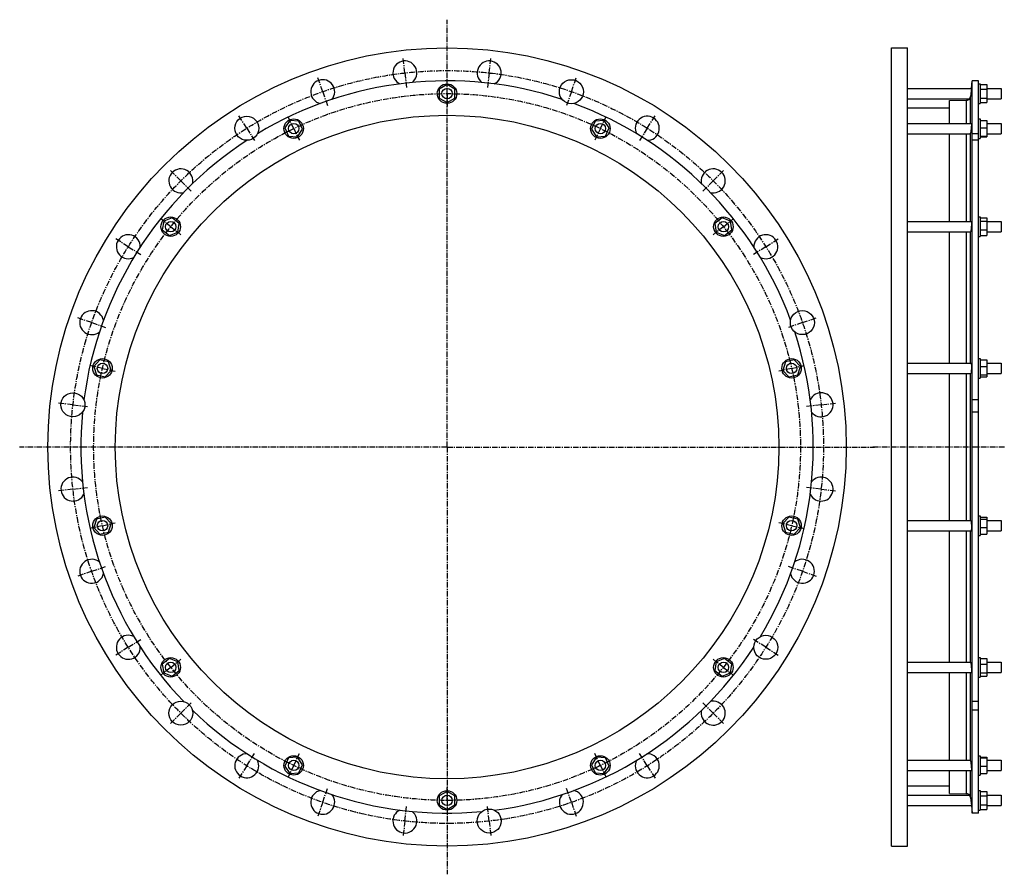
# Model space of a CAD drawing. Header units: millimetres. Extents: x -1301 to 216, y -504 to 813.
import ezdxf

# ---------------------------------------------------------------- set-up
doc = ezdxf.new("R2010")
doc.units = ezdxf.units.MM
doc.header["$LTSCALE"] = 23.1
doc.linetypes.add('CENTER', pattern=[0.6, 0.375, -0.075, 0.075, -0.075])
doc.layers.get('0').update_dxf_attribs({"linetype": 'CONTINUOUS'})
for name, color, linetype in [('AXES', 7, 'CONTINUOUS'), ('DEFAULT_1', 7, 'CENTER'), ('ROUNDS', 7, 'CONTINUOUS')]:
    doc.layers.add(name, color=color, linetype=linetype)

msp = doc.modelspace()

# ---------------------------------------------------------------- linework, layer by layer
at = {"color": 7, "linetype": 'Continuous'}
for p, q in [((42.2, -460.6), (42.2, 769.4)), ((42.2, 769.4), (67.2, 769.4)), ((67.2, -460.6), (67.2, 769.4)), ((176.2, 718.7), (166.7, 718.7)), ((176.2, 713.9), (179.2, 713.9)), ((179.2, 713.9), (179.2, 683.9)), ((-642.4, 712.8), (-654.4, 705.8)), ((-654.4, 705.8), (-654.4, 692)), ((-630.4, 705.8), (-642.4, 712.8)), ((-630.4, 692), (-630.4, 705.8)), ((179.2, 712.8), (189.2, 712.8)), ((179.2, 705.8), (189.2, 705.8)), ((189.2, 712.8), (189.2, 685.1)), ((-654.4, 692), (-642.4, 685.1)), ((-642.4, 685.1), (-630.4, 692)), ((131.7, 653), (131.7, 688.5)), ((176.2, 683.9), (179.2, 683.9)), ((179.2, 692), (189.2, 692)), ((179.2, 685.1), (189.2, 685.1)), ((67.2, 676.8), (131.7, 676.8)), ((-884.7, 657.5), (-892.5, 646)), ((-870.9, 656.4), (-884.7, 657.5)), ((-864.9, 644), (-870.9, 656.4)), ((-414, 656.4), (-420, 644)), ((-400.2, 657.5), (-414, 656.4)), ((-392.4, 646), (-400.2, 657.5)), ((176.2, 660), (179.2, 660)), ((179.2, 660), (179.2, 630)), ((179.2, 657.5), (189.2, 657.5)), ((189.2, 657.5), (189.2, 632.5)), ((-892.5, 646), (-886.5, 633.5)), ((-872.7, 632.5), (-864.9, 644)), ((-420, 644), (-412.2, 632.5)), ((-398.4, 633.5), (-392.4, 646)), ((179.2, 646), (189.2, 646)), ((-886.5, 633.5), (-872.7, 632.5)), ((-412.2, 632.5), (-398.4, 633.5)), ((131.7, 501.9), (131.7, 637)), ((176.2, 630), (179.2, 630)), ((179.2, 633.5), (189.2, 633.5)), ((179.2, 632.5), (189.2, 632.5)), ((-1079, 502.5), (-1081.1, 488.8)), ((-1066.1, 507.6), (-1079, 502.5)), ((-1055.3, 499), (-1066.1, 507.6)), ((-218.8, 507.6), (-229.6, 499)), ((-205.9, 502.5), (-218.8, 507.6)), ((-203.8, 488.8), (-205.9, 502.5)), ((176.2, 508.9), (179.2, 508.9)), ((179.2, 508.9), (179.2, 478.9)), ((179.2, 507.6), (189.2, 507.6)), ((179.2, 502.5), (189.2, 502.5)), ((189.2, 507.6), (189.2, 480.2)), ((-1081.1, 488.8), (-1070.2, 480.2)), ((-1057.3, 485.3), (-1055.3, 499)), ((-229.6, 499), (-227.6, 485.3)), ((-214.7, 480.2), (-203.8, 488.8)), ((131.7, 283.6), (131.7, 485.9)), ((179.2, 488.8), (189.2, 488.8)), ((-1070.2, 480.2), (-1057.3, 485.3)), ((-227.6, 485.3), (-214.7, 480.2)), ((176.2, 478.9), (179.2, 478.9)), ((179.2, 480.2), (189.2, 480.2)), ((-1177.4, 288.8), (-1186.8, 278.7)), ((-1163.9, 285.7), (-1177.4, 288.8)), ((-107.5, 288.8), (-121, 285.7)), ((-98.1, 278.7), (-107.5, 288.8)), ((176.2, 290.6), (179.2, 290.6)), ((179.2, 290.6), (179.2, 260.6)), ((179.2, 288.8), (189.2, 288.8)), ((189.2, 288.8), (189.2, 262.3)), ((-1186.8, 278.7), (-1182.7, 265.4)), ((-1159.8, 272.5), (-1163.9, 285.7)), ((-121, 285.7), (-125.1, 272.5)), ((-102.2, 265.4), (-98.1, 278.7)), ((179.2, 278.7), (189.2, 278.7)), ((-1182.7, 265.4), (-1169.2, 262.3)), ((-1169.2, 262.3), (-1159.8, 272.5)), ((-125.1, 272.5), (-115.7, 262.3)), ((-115.7, 262.3), (-102.2, 265.4)), ((131.7, 41.2), (131.7, 267.6)), ((176.2, 260.6), (179.2, 260.6)), ((179.2, 265.4), (189.2, 265.4)), ((179.2, 262.3), (189.2, 262.3)), ((-1169.2, 46.5), (-1182.7, 43.4)), ((-1159.8, 36.3), (-1169.2, 46.5)), ((-115.7, 46.5), (-125.1, 36.3)), ((-102.2, 43.4), (-115.7, 46.5)), ((176.2, 48.2), (179.2, 48.2)), ((179.2, 48.2), (179.2, 18.2)), ((179.2, 46.5), (189.2, 46.5)), ((189.2, 46.5), (189.2, 20)), ((-1182.7, 43.4), (-1186.8, 30.2)), ((-1163.9, 23.1), (-1159.8, 36.3)), ((-125.1, 36.3), (-121, 23.1)), ((-98.1, 30.2), (-102.2, 43.4)), ((179.2, 43.4), (189.2, 43.4)), ((-1186.8, 30.2), (-1177.4, 20)), ((-1177.4, 20), (-1163.9, 23.1)), ((-121, 23.1), (-107.5, 20)), ((-107.5, 20), (-98.1, 30.2)), ((131.7, -177.1), (131.7, 25.2)), ((176.2, 18.2), (179.2, 18.2)), ((179.2, 30.2), (189.2, 30.2)), ((179.2, 20), (189.2, 20)), ((-1070.2, -171.4), (-1081.1, -180)), ((-1081.1, -180), (-1079, -193.7)), ((-1057.3, -176.4), (-1070.2, -171.4)), ((-1055.3, -190.1), (-1057.3, -176.4)), ((-227.6, -176.4), (-229.6, -190.1)), ((-214.7, -171.4), (-227.6, -176.4)), ((-203.8, -180), (-214.7, -171.4)), ((-205.9, -193.7), (-203.8, -180)), ((176.2, -170.1), (179.2, -170.1)), ((179.2, -170.1), (179.2, -200.1)), ((179.2, -171.4), (189.2, -171.4)), ((179.2, -180), (189.2, -180)), ((189.2, -171.4), (189.2, -198.8)), ((-1079, -193.7), (-1066.1, -198.8)), ((-1066.1, -198.8), (-1055.3, -190.1)), ((-229.6, -190.1), (-218.8, -198.8)), ((-218.8, -198.8), (-205.9, -193.7)), ((131.7, -328.2), (131.7, -193.1)), ((179.2, -193.7), (189.2, -193.7)), ((176.2, -200.1), (179.2, -200.1)), ((179.2, -198.8), (189.2, -198.8)), ((-886.5, -324.7), (-892.5, -337.2)), ((-872.7, -323.7), (-886.5, -324.7)), ((-864.9, -335.1), (-872.7, -323.7)), ((-412.2, -323.7), (-420, -335.1)), ((-398.4, -324.7), (-412.2, -323.7)), ((-392.4, -337.2), (-398.4, -324.7)), ((176.2, -321.2), (179.2, -321.2)), ((179.2, -321.2), (179.2, -351.2)), ((179.2, -323.7), (189.2, -323.7)), ((179.2, -324.7), (189.2, -324.7)), ((189.2, -323.7), (189.2, -348.6)), ((-892.5, -337.2), (-884.7, -348.6)), ((-884.7, -348.6), (-870.9, -347.6)), ((-870.9, -347.6), (-864.9, -335.1)), ((-420, -335.1), (-414, -347.6)), ((-414, -347.6), (-400.2, -348.6)), ((-400.2, -348.6), (-392.4, -337.2)), ((131.7, -379.6), (131.7, -344.2)), ((179.2, -337.2), (189.2, -337.2)), ((179.2, -348.6), (189.2, -348.6)), ((176.2, -351.2), (179.2, -351.2)), ((-642.4, -376.2), (-654.4, -383.2)), ((-630.4, -383.2), (-642.4, -376.2)), ((67.2, -367.9), (131.7, -367.9)), ((176.2, -375.1), (179.2, -375.1)), ((179.2, -375.1), (179.2, -405.1)), ((179.2, -376.2), (189.2, -376.2)), ((189.2, -376.2), (189.2, -403.9)), ((-654.4, -383.2), (-654.4, -397)), ((-630.4, -397), (-630.4, -383.2)), ((179.2, -383.2), (189.2, -383.2)), ((-654.4, -397), (-642.4, -403.9)), ((-642.4, -403.9), (-630.4, -397)), ((176.2, -405.1), (179.2, -405.1)), ((179.2, -397), (189.2, -397)), ((179.2, -403.9), (189.2, -403.9)), ((176.2, -409.8), (166.7, -409.8)), ((42.2, -460.6), (67.2, -460.6))]:
    msp.add_line(p, q, dxfattribs=at)
for centre, radius in [((-642.4, 154.4), 615), ((-642.4, 698.9), 15), ((-642.4, 154.4), 511.2), ((-878.7, 645), 15), ((-406.2, 645), 15), ((-1068.2, 493.9), 15), ((-216.7, 493.9), 15), ((-1173.3, 275.6), 15), ((-111.6, 275.6), 15), ((-1173.3, 33.2), 15), ((-111.6, 33.2), 15), ((-1068.2, -185.1), 15), ((-216.7, -185.1), 15), ((-878.7, -336.2), 15), ((-406.2, -336.2), 15), ((-642.4, -390.1), 15)]:
    msp.add_circle(centre, radius, dxfattribs=at)
at = {"layer": 'AXES', "color": 7, "linetype": 'CENTER'}
for p, q in [((-642.4, 154.4), (-642.4, 812.8)), ((-707.4, 730.8), (-710, 754.1)), ((-577.5, 730.8), (-574.9, 754.1)), ((-707.4, 730.8), (-704.8, 707.4)), ((-577.5, 730.8), (-580.1, 707.4)), ((-834, 701.9), (-841.8, 724)), ((-450.9, 701.9), (-443.1, 724)), ((-834, 701.9), (-826.2, 679.7)), ((-450.9, 701.9), (-458.6, 679.7)), ((-951, 645.5), (-963.5, 665.4)), ((-333.9, 645.5), (-321.4, 665.4)), ((-951, 645.5), (-938.5, 625.6)), ((-333.9, 645.5), (-346.4, 625.6)), ((-1052.6, 564.5), (-1069.2, 581.2)), ((-232.3, 564.5), (-215.7, 581.2)), ((-1052.6, 564.5), (-1035.9, 547.9)), ((-232.3, 564.5), (-248.9, 547.9)), ((-1133.5, 463), (-1153.4, 475.5)), ((-151.3, 463), (-131.4, 475.5)), ((-1133.5, 463), (-1113.6, 450.5)), ((-151.3, 463), (-171.2, 450.5)), ((-1189.9, 346), (-1212.1, 353.7)), ((-95, 346), (-72.8, 353.7)), ((-1189.9, 346), (-1167.7, 338.2)), ((-95, 346), (-117.2, 338.2)), ((-1218.8, 219.4), (-1242.1, 222)), ((-1218.8, 219.4), (-1195.4, 216.7)), ((-66.1, 219.4), (-89.4, 216.7)), ((-66.1, 219.4), (-42.7, 222)), ((-642.4, 154.4), (-1300.9, 154.4)), ((-642.4, 154.4), (-642.4, -504)), ((-642.4, 154.4), (16, 154.4)), ((216.2, 154.4), (12, 154.4)), ((-1218.8, 89.5), (-1195.4, 92.1)), ((-66.1, 89.5), (-89.4, 92.1)), ((-1218.8, 89.5), (-1242.1, 86.8)), ((-66.1, 89.5), (-42.7, 86.8)), ((-1189.9, -37.1), (-1167.7, -29.4)), ((-95, -37.1), (-117.2, -29.4)), ((-1189.9, -37.1), (-1212.1, -44.9)), ((-95, -37.1), (-72.8, -44.9)), ((-1133.5, -154.2), (-1113.6, -141.7)), ((-151.3, -154.2), (-171.2, -141.7)), ((-1133.5, -154.2), (-1153.4, -166.7)), ((-151.3, -154.2), (-131.4, -166.7)), ((-1052.6, -255.7), (-1035.9, -239.1)), ((-232.3, -255.7), (-248.9, -239.1)), ((-1052.6, -255.7), (-1069.2, -272.3)), ((-232.3, -255.7), (-215.7, -272.3)), ((-951, -336.7), (-938.5, -316.8)), ((-333.9, -336.7), (-346.4, -316.8)), ((-951, -336.7), (-963.5, -356.6)), ((-333.9, -336.7), (-321.4, -356.6)), ((-834, -393), (-826.2, -370.9)), ((-450.9, -393), (-458.6, -370.9)), ((-834, -393), (-841.8, -415.2)), ((-450.9, -393), (-443.1, -415.2)), ((-707.4, -421.9), (-704.8, -398.6)), ((-577.5, -421.9), (-580.1, -398.6)), ((-707.4, -421.9), (-710, -445.3)), ((-577.5, -421.9), (-574.9, -445.3))]:
    msp.add_line(p, q, dxfattribs=at)
at = {"layer": 'AXES', "color": 7, "linetype": 'Continuous'}
for p, q in [((165.5, 706.9), (166.7, 718.7)), ((166.7, 637.2), (166.7, 718.7)), ((176.2, -409.8), (176.2, 718.7)), ((67.2, 706.9), (165.5, 706.9)), ((164.9, 701.1), (164.2, 694.3)), ((165.5, 706.9), (164.7, 698.9)), ((165.2, 703.7), (165.1, 703.1)), ((189.2, 706.9), (211.2, 706.9)), ((211.2, 706.9), (211.2, 690.9)), ((67.2, 690.9), (162.8, 690.9)), ((189.2, 690.9), (211.2, 690.9)), ((67.2, 653), (165.4, 653)), ((189.2, 653), (211.2, 653)), ((211.2, 653), (211.2, 637)), ((176.2, 637.2), (166.7, 637.2)), ((67.2, 637), (163.3, 637)), ((166.7, 227.1), (166.7, 627)), ((176.2, 627), (166.7, 627)), ((189.2, 637), (211.2, 637)), ((67.2, 501.9), (165.2, 501.9)), ((189.2, 501.9), (211.2, 501.9)), ((211.2, 501.9), (211.2, 485.9)), ((67.2, 485.9), (164.2, 485.9)), ((164.2, 485.9), (164.2, 485.9)), ((189.2, 485.9), (211.2, 485.9)), ((67.2, 283.6), (164.9, 283.6)), ((189.2, 283.6), (211.2, 283.6)), ((211.2, 283.6), (211.2, 267.6)), ((67.2, 267.6), (164.5, 267.6)), ((189.2, 267.6), (211.2, 267.6)), ((176.2, 227.1), (166.7, 227.1)), ((166.7, -237.7), (166.7, 208.1)), ((176.2, 208.1), (166.7, 208.1)), ((67.2, 41.2), (164.5, 41.2)), ((189.2, 41.2), (211.2, 41.2)), ((211.2, 41.2), (211.2, 25.2)), ((67.2, 25.2), (164.9, 25.2)), ((189.2, 25.2), (211.2, 25.2)), ((67.2, -177.1), (164.2, -177.1)), ((164.2, -177.1), (164.2, -177.1)), ((189.2, -177.1), (211.2, -177.1)), ((211.2, -177.1), (211.2, -193.1)), ((67.2, -193.1), (165.2, -193.1)), ((189.2, -193.1), (211.2, -193.1)), ((176.2, -237.7), (166.7, -237.7)), ((176.2, -251.3), (166.7, -251.3)), ((166.7, -409.8), (166.7, -251.3)), ((67.2, -328.2), (163.3, -328.2)), ((189.2, -328.2), (211.2, -328.2)), ((211.2, -328.2), (211.2, -344.2)), ((67.2, -344.2), (165.4, -344.2)), ((189.2, -344.2), (211.2, -344.2)), ((67.2, -382.1), (162.8, -382.1)), ((164.2, -385.5), (164.8, -390.8)), ((164.3, -386.1), (164.5, -388)), ((164.7, -390.1), (165.5, -398.1)), ((164.8, -390.8), (165, -393.7)), ((189.2, -382.1), (211.2, -382.1)), ((211.2, -382.1), (211.2, -398.1)), ((67.2, -398.1), (165.5, -398.1)), ((165.5, -398.1), (166.7, -409.8)), ((189.2, -398.1), (211.2, -398.1))]:
    msp.add_line(p, q, dxfattribs=at)
at = {"layer": 'AXES', "color": 9, "linetype": 'Continuous'}
for p, q in [((164.2, 653), (164.2, 694.3)), ((164.2, 501.9), (164.2, 638)), ((164.2, 283.6), (164.2, 485.9)), ((164.2, 41.2), (164.2, 267.6)), ((164.2, -177.1), (164.2, 25.2)), ((164.2, -329.2), (164.2, -193.1)), ((164.2, -385.5), (164.2, -344.2))]:
    msp.add_line(p, q, dxfattribs=at)
at = {"layer": 'AXES', "color": 7, "linetype": 'CENTER'}
msp.add_circle((-642.4, 154.4), 580, dxfattribs=at)
at = {"layer": 'AXES', "color": 7, "linetype": 'Continuous'}
for centre, radius in [((-450.9, 701.9), 18.5), ((-642.4, 698.9), 8), ((-951, 645.5), 18.5), ((-878.7, 645), 8), ((-406.2, 645), 8), ((-1068.2, 493.9), 8), ((-216.7, 493.9), 8), ((-95, 346), 18.5), ((-1173.3, 275.6), 8), ((-111.6, 275.6), 8), ((-1218.8, 219.4), 18.5), ((-1173.3, 33.2), 8), ((-111.6, 33.2), 8), ((-151.3, -154.2), 18.5), ((-1068.2, -185.1), 8), ((-216.7, -185.1), 8), ((-1052.6, -255.7), 18.5), ((-878.7, -336.2), 8), ((-406.2, -336.2), 8), ((-642.4, -390.1), 8), ((-577.5, -421.9), 18.5)]:
    msp.add_circle(centre, radius, dxfattribs=at)
for centre, radius, start, end in [((-707.4, 730.8), 18.5, 307.0785, 245.7939), ((-577.5, 730.8), 18.5, 294.3241, 232.8244), ((-642.4, 154.4), 564.2, 71.6863, 121.1708), ((-834, 701.9), 18.5, 320.0463, 258.5462), ((-642.4, 154.4), 564.2, 20.2577, 69.7423), ((157.9, 695), 6.36, 270.3581, 320.1645), ((158, 694.9), 6.23, 319.7261, 354.25), ((-333.9, 645.5), 18.5, 268.6177, 207.1176), ((-642.4, 154.4), 564.2, 123.1149, 172.5994), ((-1052.6, 564.5), 18.5, 345.7527, 284.2529), ((-232.3, 564.5), 18.5, 255.6499, 194.3653), ((-1133.5, 463), 18.5, 358.5071, 297.2225), ((-151.3, 463), 18.5, 242.8955, 181.3958), ((-1189.9, 346), 18.5, 11.4748, 309.9748), ((-642.4, 154.4), 564.2, 328.8292, 18.3137), ((-66.1, 219.4), 18.5, 217.1891, 155.6891), ((-642.4, 154.4), 564.2, 174.5434, 224.028), ((-1218.8, 89.5), 18.5, 37.1812, 335.6815), ((-66.1, 89.5), 18.5, 204.2214, 142.9368), ((-1189.9, -37.1), 18.5, 49.9357, 348.6511), ((-95, -37.1), 18.5, 191.4669, 129.9672), ((-1133.5, -154.2), 18.5, 62.9034, 1.4034), ((-642.4, 154.4), 564.2, 277.4006, 326.8851), ((-232.3, -255.7), 18.5, 165.7606, 104.2605), ((-642.4, 154.4), 564.2, 225.972, 275.4566), ((-951, -336.7), 18.5, 88.6098, 27.1101), ((-333.9, -336.7), 18.5, 152.7928, 91.5082), ((-834, -393), 18.5, 101.3642, 40.0796), ((-450.9, -393), 18.5, 140.0384, 78.5387), ((157.9, -386.2), 6.36, 39.8355, 89.6419), ((158, -386.1), 6.23, 5.7535, 40.2704), ((-707.4, -421.9), 18.5, 114.332, 52.8319)]:
    msp.add_arc(centre, radius, start, end, dxfattribs=at)
for points, knots in [([(165.4, 653), (165.4, 653), (165.4, 653), (165.4, 653), (165.4, 652.9), (165.5, 652.8), (165.5, 652.7), (165.5, 652.4), (165.5, 652), (165.5, 651.4), (165.4, 650.8), (165.4, 650), (165.4, 649.2), (165.3, 648.3), (165.2, 647.1), (165.1, 645.4), (164.9, 643.5), (164.8, 642.2), (164.7, 641.5)], [0, 0, 0, 0, 0.002236, 0.004136, 0.006662, 0.013679, 0.023361, 0.050666, 0.088255, 0.135558, 0.191824, 0.256152, 0.327504, 0.404732, 0.486599, 0.658972, 0.833749, 1, 1, 1, 1]), ([(163.3, 637), (163.4, 637), (163.6, 637), (163.9, 637.2), (164.1, 637.6), (164.2, 637.9), (164.2, 638)], [0, 0, 0, 0, 0.192158, 0.413441, 0.677913, 1, 1, 1, 1]), ([(164.7, 641.5), (164.6, 640.8), (164.5, 639.9), (164.3, 638.7), (164.3, 638.2), (164.2, 638)], [0, 0, 0, 0, 0.571527, 0.806479, 1, 1, 1, 1]), ([(166.7, 627), (166.6, 627), (166.6, 627.1), (166.6, 627.1), (166.5, 627.3), (166.5, 627.5), (166.4, 627.8), (166.4, 628.2), (166.4, 628.9), (166.4, 629.9), (166.4, 631.4), (166.4, 633.1), (166.5, 635.1), (166.6, 636.5), (166.7, 637.2)], [0, 0, 0, 0, 0.008794, 0.015648, 0.024375, 0.047673, 0.078892, 0.118001, 0.164877, 0.28114, 0.425668, 0.595826, 0.788463, 1, 1, 1, 1]), ([(165.2, 501.9), (165.2, 501.9), (165.2, 501.9), (165.2, 501.8), (165.3, 501.8), (165.3, 501.7), (165.3, 501.5), (165.4, 501.3), (165.4, 501), (165.4, 500.8), (165.5, 500.3), (165.5, 499.6), (165.5, 498.7), (165.5, 497.6), (165.4, 496.5), (165.4, 495.3), (165.3, 493.7), (165.2, 491.7), (164.9, 489.6), (164.8, 488.2), (164.7, 487.6)], [0, 0, 0, 0, 0.003623, 0.006193, 0.009437, 0.018121, 0.029858, 0.044661, 0.062484, 0.083246, 0.106838, 0.161969, 0.226612, 0.299242, 0.37813, 0.46139, 0.547035, 0.717342, 0.873121, 1, 1, 1, 1]), ([(164.7, 487.6), (164.6, 487.4), (164.6, 487.1), (164.5, 486.7), (164.4, 486.4), (164.4, 486.3), (164.3, 486.1), (164.3, 486), (164.2, 485.9), (164.2, 485.9)], [0, 0, 0, 0, 0.386616, 0.547244, 0.684937, 0.799069, 0.889301, 0.955794, 1, 1, 1, 1]), ([(164.9, 283.6), (164.9, 283.6), (164.9, 283.6), (164.9, 283.5), (165, 283.5), (165, 283.4), (165.1, 283.3), (165.1, 283), (165.2, 282.7), (165.2, 282.4), (165.3, 282), (165.4, 281.3), (165.4, 280.4), (165.5, 279.2), (165.5, 277.9), (165.5, 276), (165.4, 274.1), (165.3, 272.2), (165.2, 271), (165.1, 269.9), (165, 269), (164.9, 268.4), (164.8, 268), (164.7, 267.8), (164.7, 267.8)], [0, 0, 0, 0, 0.002261, 0.004932, 0.008288, 0.012468, 0.023525, 0.03832, 0.056848, 0.079015, 0.104675, 0.133639, 0.200555, 0.277635, 0.362358, 0.451921, 0.633576, 0.719649, 0.798731, 0.868266, 0.926053, 0.970338, 0.987035, 1, 1, 1, 1]), ([(164.7, 267.8), (164.7, 267.7), (164.6, 267.7), (164.6, 267.6), (164.5, 267.6), (164.5, 267.6)], [0, 0, 0, 0, 0.354622, 0.632492, 1, 1, 1, 1]), ([(166.7, 208.1), (166.6, 209.5), (166.4, 212.6), (166.4, 217.3), (166.4, 222.2), (166.6, 225.5), (166.7, 227.1)], [0, 0, 0, 0, 0.228799, 0.484313, 0.747828, 1, 1, 1, 1]), ([(164.5, 41.2), (164.5, 41.2), (164.6, 41.2), (164.6, 41.1), (164.7, 41.1), (164.7, 41)], [0, 0, 0, 0, 0.367508, 0.645378, 1, 1, 1, 1]), ([(164.7, 41), (164.7, 41), (164.8, 40.8), (164.9, 40.5), (165, 39.8), (165.1, 38.9), (165.2, 37.8), (165.3, 36.6), (165.4, 34.7), (165.5, 32.8), (165.5, 31), (165.5, 29.6), (165.4, 28.4), (165.4, 27.5), (165.3, 26.8), (165.2, 26.4), (165.2, 26.1), (165.1, 25.8), (165.1, 25.6), (165, 25.4), (165, 25.3), (164.9, 25.3), (164.9, 25.3), (164.9, 25.2), (164.9, 25.2)], [0, 0, 0, 0, 0.012965, 0.029662, 0.073947, 0.131734, 0.201269, 0.280352, 0.366424, 0.54808, 0.637643, 0.722366, 0.799445, 0.866361, 0.895325, 0.920985, 0.943152, 0.96168, 0.976475, 0.987532, 0.991712, 0.995068, 0.997739, 1, 1, 1, 1]), ([(164.2, -177.1), (164.2, -177.1), (164.3, -177.2), (164.3, -177.3), (164.4, -177.4), (164.4, -177.6), (164.5, -177.9), (164.6, -178.3), (164.6, -178.6), (164.7, -178.8)], [0, 0, 0, 0, 0.044206, 0.110699, 0.200931, 0.315063, 0.452756, 0.613384, 1, 1, 1, 1]), ([(164.7, -178.8), (164.8, -179.4), (164.9, -180.8), (165.2, -182.9), (165.3, -184.9), (165.4, -186.5), (165.4, -187.7), (165.5, -188.8), (165.5, -189.8), (165.5, -190.8), (165.5, -191.5), (165.4, -191.9), (165.4, -192.2), (165.4, -192.5), (165.3, -192.7), (165.3, -192.9), (165.3, -193), (165.2, -193), (165.2, -193.1), (165.2, -193.1), (165.2, -193.1)], [0, 0, 0, 0, 0.126879, 0.282658, 0.452966, 0.538611, 0.62187, 0.700758, 0.773389, 0.838032, 0.893163, 0.916754, 0.937516, 0.955339, 0.970142, 0.981879, 0.990564, 0.993807, 0.996377, 1, 1, 1, 1]), ([(166.7, -251.3), (166.6, -249.7), (166.5, -247.5), (166.4, -244.6), (166.4, -242.7), (166.4, -241.1), (166.4, -239.7), (166.5, -238.7), (166.6, -238.1), (166.6, -237.9), (166.7, -237.7)], [0, 0, 0, 0, 0.344096, 0.49912, 0.63889, 0.760835, 0.862752, 0.942873, 0.974359, 1, 1, 1, 1]), ([(164.2, -329.2), (164.2, -329), (164.1, -328.8), (163.9, -328.4), (163.6, -328.2), (163.4, -328.2), (163.3, -328.2)], [0, 0, 0, 0, 0.322088, 0.586558, 0.807842, 1, 1, 1, 1]), ([(164.2, -329.2), (164.3, -329.4), (164.3, -329.9), (164.5, -331.1), (164.6, -332), (164.7, -332.7)], [0, 0, 0, 0, 0.193521, 0.428473, 1, 1, 1, 1]), ([(164.7, -332.7), (164.8, -333.3), (164.9, -334.6), (165.1, -336.6), (165.2, -338.2), (165.3, -339.5), (165.4, -340.4), (165.4, -341.2), (165.4, -341.9), (165.5, -342.6), (165.5, -343.1), (165.5, -343.6), (165.5, -343.8), (165.5, -344), (165.4, -344.1), (165.4, -344.1), (165.4, -344.1), (165.4, -344.2), (165.4, -344.2)], [0, 0, 0, 0, 0.166251, 0.341028, 0.513402, 0.595268, 0.672497, 0.743849, 0.808176, 0.864442, 0.911745, 0.949334, 0.976639, 0.986321, 0.993338, 0.995864, 0.997764, 1, 1, 1, 1])]:
    msp.add_open_spline(points, degree=3, knots=knots, dxfattribs=at)
at = {"layer": 'DEFAULT_1', "color": 7, "linetype": 'CENTER'}
for p, q in [((-642.4, 698.9), (-642.4, 718.9)), ((-642.4, 698.9), (-642.4, 678.9)), ((-878.7, 645), (-887.4, 663)), ((-406.2, 645), (-397.5, 663)), ((-878.7, 645), (-870, 627)), ((-406.2, 645), (-414.9, 627)), ((-1068.2, 493.9), (-1083.8, 506.4)), ((-216.7, 493.9), (-201.1, 506.4)), ((-1068.2, 493.9), (-1052.5, 481.4)), ((-216.7, 493.9), (-232.4, 481.4)), ((-1173.3, 275.6), (-1192.8, 280)), ((-1173.3, 275.6), (-1153.8, 271.1)), ((-111.6, 275.6), (-131.1, 271.1)), ((-111.6, 275.6), (-92.1, 280)), ((-1173.3, 33.2), (-1192.8, 28.8)), ((-1173.3, 33.2), (-1153.8, 37.7)), ((-111.6, 33.2), (-131.1, 37.7)), ((-111.6, 33.2), (-92.1, 28.8)), ((-1068.2, -185.1), (-1052.5, -172.6)), ((-216.7, -185.1), (-232.4, -172.6)), ((-1068.2, -185.1), (-1083.8, -197.5)), ((-216.7, -185.1), (-201.1, -197.5)), ((-878.7, -336.2), (-870, -318.1)), ((-406.2, -336.2), (-414.9, -318.1)), ((-878.7, -336.2), (-887.4, -354.2)), ((-406.2, -336.2), (-397.5, -354.2)), ((-642.4, -390.1), (-642.4, -370.1)), ((-642.4, -390.1), (-642.4, -410.1))]:
    msp.add_line(p, q, dxfattribs=at)
msp.add_circle((-642.4, 154.4), 544.5, dxfattribs=at)
at = {"layer": 'ROUNDS', "color": 7, "linetype": 'Continuous'}
for p, q in [((131.7, 688.5), (157.9, 688.6)), ((131.7, -379.6), (157.9, -379.8))]:
    msp.add_line(p, q, dxfattribs=at)
at = {"layer": 'ROUNDS', "color": 9, "linetype": 'Continuous'}
for p, q in [((157.9, 653), (157.9, 688.6)), ((157.9, 501.9), (157.9, 637)), ((157.9, 283.6), (157.9, 485.9)), ((157.9, 41.2), (157.9, 267.6)), ((157.9, -177.1), (157.9, 25.2)), ((157.9, -328.2), (157.9, -193.1)), ((157.9, -379.8), (157.9, -344.2))]:
    msp.add_line(p, q, dxfattribs=at)

doc.saveas('drawing.dxf')
